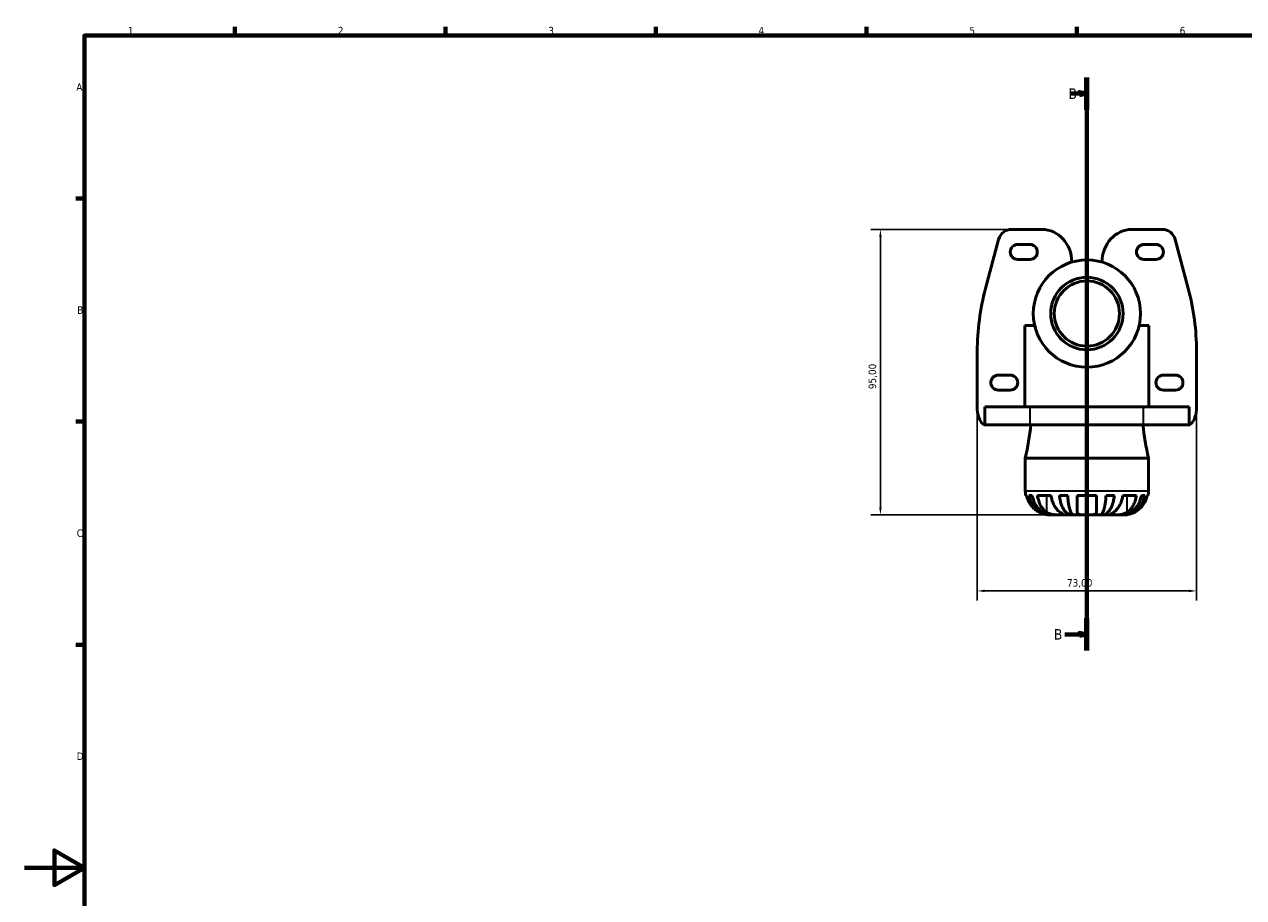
# Model space of a CAD drawing. Header units: millimetres. Extents: x 0 to 903, y 0 to 594.
# Tile 2 of 5: x 0 to 406, y 287 to 578. Entities that reach past the tile are written whole.
import ezdxf

# ---------------------------------------------------------------- set-up
doc = ezdxf.new("R2010")
doc.units = ezdxf.units.MM
doc.linetypes.add('CHAIN', pattern=[0.7087, 0.4724, -0.0591, 0.1181, -0.0591])
for name, color, linetype, lineweight in [('Border (ISO)', 7, 'Continuous', 70), ('Dimension (ISO)', 7, 'Continuous', 25), ('Section Line (ISO)', 7, 'CHAIN', 70), ('Visible (ISO)', 7, 'Continuous', 50), ('Visible Narrow (ISO)', 7, 'Continuous', 35)]:
    doc.layers.add(name, color=color, linetype=linetype, lineweight=lineweight)
doc.styles.add('Label Text (ISO)', font='tahoma.ttf')
doc.styles.add('Note Text (ISO)', font='tahoma.ttf')
doc.dimstyles.new('Default (ISO)', dxfattribs={"dimtxt": 2.5, "dimasz": 2.5, "dimexe": 3.175, "dimexo": 0, "dimgap": 0.762, "dimtad": 1, "dimrnd": 1e-08, "dimzin": 0, "dimtxsty": 'Note Text (ISO)', "dimcen": 0.09, "dimdle": 10, "dimclrd": 256, "dimclre": 256, "dimclrt": 256, "dimazin": 0, "dimtfac": 1.40208, "dimtmove": 0, "dimatfit": 3, "dimfxl": 1, "dimtolj": 1, "dimtzin": 0, "dimlwd": -1, "dimlwe": -1, "dimarcsym": 0})

# ---------------------------------------------------------------- blocks, each defined once
blk = doc.blocks.new('Borders Default Border')
at = {"layer": 'Border (ISO)'}
for p, q in [((70.08, 574), (70.08, 576.9)), ((140.17, 574), (140.17, 576.9)), ((210.25, 574), (210.25, 576.9)), ((280.33, 574), (280.33, 576.9)), ((350.42, 574), (350.42, 576.9)), ((20, 519.75), (17.1, 519.75)), ((20, 445.5), (17.1, 445.5)), ((20, 371.25), (17.1, 371.25))]:
    blk.add_line(p, q, dxfattribs=at)
at = {"layer": 'Border (ISO)', "flags": 128}
for points in [[(20, 20), (20, 574), (821, 574), (821, 20), (20, 20)], [(0, 297), (20, 297), (10, 302.77), (10, 291.23), (20, 297)]]:
    blk.add_lwpolyline(points, dxfattribs=at)
at = {"layer": 'Border (ISO)', "color": 232, "true_color": 0xca0064, "char_height": 2.5, "attachment_point": 7, "style": 'Note Text (ISO)'}
for s, insert in [('1', (34.48, 574.4)), ('2', (104.37, 574.4)), ('3', (174.43, 574.35)), ('4', (244.42, 574.4)), ('5', (314.64, 574.35)), ('6', (384.66, 574.35)), ('A', (17.29, 555.62)), ('B', (17.59, 481.38)), ('C', (17.43, 407.08)), ('D', (17.43, 332.88))]:
    blk.add_mtext(s, dxfattribs=dict(at, insert=insert))
blk = doc.blocks.new('*D6')
at = {"layer": 'Defpoints', "color": 0, "transparency": 16777216}
for p in [(328.74, 509.48), (285.01, 414.48), (353.76, 414.48)]:
    blk.add_point(p, dxfattribs=at)
at = {"layer": 'Dimension (ISO)', "transparency": 16777216}
for p, q in [((328.74, 509.48), (281.84, 509.48)), ((285.01, 506.98), (285.01, 416.98)), ((353.76, 414.48), (281.84, 414.48))]:
    blk.add_line(p, q, dxfattribs=at)
for points in [[(284.6, 506.98), (285.43, 506.98), (285.01, 509.48)], [(284.6, 416.98), (285.43, 416.98), (285.01, 414.48)]]:
    blk.add_solid(points, dxfattribs=at)
at = {"layer": 'Dimension (ISO)', "color": 232, "true_color": 0xca0064, "transparency": 16777216, "insert": (281.08, 456.33), "char_height": 2.5, "attachment_point": 1, "rotation": 90, "style": 'Note Text (ISO)'}
blk.add_mtext('\\A1;95,00', dxfattribs=at)
blk = doc.blocks.new('*D7')
at = {"layer": 'Defpoints', "color": 0, "transparency": 16777216}
for p in [(317.26, 449.48), (390.26, 449.48), (317.26, 389.16)]:
    blk.add_point(p, dxfattribs=at)
at = {"layer": 'Dimension (ISO)', "transparency": 16777216}
for p, q in [((317.26, 449.48), (317.26, 385.99)), ((390.26, 449.48), (390.26, 385.99)), ((387.76, 389.16), (319.76, 389.16))]:
    blk.add_line(p, q, dxfattribs=at)
for points in [[(319.76, 389.58), (319.76, 388.75), (317.26, 389.16)], [(387.76, 389.58), (387.76, 388.75), (390.26, 389.16)]]:
    blk.add_solid(points, dxfattribs=at)
at = {"layer": 'Dimension (ISO)', "color": 232, "true_color": 0xca0064, "transparency": 16777216, "insert": (347.14, 393.1), "char_height": 2.5, "attachment_point": 1, "style": 'Note Text (ISO)'}
blk.add_mtext('\\A1;73,00', dxfattribs=at)
blk = doc.blocks.new('2dTransSection0')
at = {"layer": 'Section Line (ISO)', "linetype": 'CHAIN'}
blk.add_line((353.76, 369.32), (353.76, 560.06), dxfattribs=at)
at = {"layer": 'Section Line (ISO)', "linetype": 'Continuous', "lineweight": 140}
for p, q in [((353.76, 549.3), (353.76, 560.06)), ((353.76, 369.32), (353.76, 380.08))]:
    blk.add_line(p, q, dxfattribs=at)
at = {"layer": 'Section Line (ISO)', "linetype": 'Continuous'}
for p, q in [((348.38, 554.68), (351.26, 554.68)), ((353.76, 554.68), (351.26, 555.18)), ((351.26, 555.18), (351.26, 554.18)), ((351.26, 554.68), (353.76, 554.68)), ((351.26, 554.18), (353.76, 554.68)), ((346.42, 374.7), (351.26, 374.7)), ((353.76, 374.7), (351.26, 375.2)), ((351.26, 375.2), (351.26, 374.2)), ((351.26, 374.7), (353.76, 374.7)), ((351.26, 374.2), (353.76, 374.7))]:
    blk.add_line(p, q, dxfattribs=at)
at = {"layer": 'Section Line (ISO)', "linetype": 'Continuous', "flags": 128}
for points in [[(351.26, 554.18), (353.76, 554.68), (351.26, 555.18), (351.26, 554.18)], [(351.26, 374.2), (353.76, 374.7), (351.26, 375.2), (351.26, 374.2)]]:
    blk.add_lwpolyline(points, dxfattribs=at)
at = {"layer": 'Section Line (ISO)'}
for points in [[(351.26, 554.18), (353.76, 554.68), (351.26, 555.18), (351.26, 554.18)], [(351.26, 374.2), (353.76, 374.7), (351.26, 375.2), (351.26, 374.2)]]:
    blk.add_solid(points, dxfattribs=at)
at = {"layer": 'Section Line (ISO)', "char_height": 3.5, "attachment_point": 7, "style": 'Label Text (ISO)'}
for insert in [(347.62, 552.93), (342.77, 372.95)]:
    blk.add_mtext('B', dxfattribs=dict(at, insert=insert))

msp = doc.modelspace()

# ---------------------------------------------------------------- linework, layer by layer
at = {"layer": 'Visible (ISO)'}
for p, q in [((338.761, 509.483), (328.737, 509.483)), ((368.761, 509.483), (378.785, 509.483)), ((324.366, 506.125), (320.019, 489.825)), ((330.761, 504.483), (334.761, 504.483)), ((376.761, 504.483), (372.761, 504.483)), ((383.157, 506.125), (387.503, 489.825)), ((334.761, 499.483), (330.761, 499.483)), ((372.761, 499.483), (376.761, 499.483)), ((333.098, 450.483), (333.098, 477.483)), ((336.369, 477.483), (333.098, 477.483)), ((374.417, 477.483), (371.154, 477.483)), ((374.417, 450.483), (374.417, 477.483)), ((317.261, 468.845), (317.261, 449.483)), ((390.261, 468.845), (390.261, 449.483)), ((324.261, 460.983), (328.261, 460.983)), ((383.261, 460.983), (379.261, 460.983)), ((328.261, 455.983), (324.261, 455.983)), ((379.261, 455.983), (383.261, 455.983)), ((319.727, 444.511), (319.727, 450.483)), ((319.727, 450.483), (334.886, 450.483)), ((372.636, 450.483), (334.886, 450.483)), ((372.636, 450.483), (387.796, 450.483)), ((387.796, 450.483), (387.796, 444.511)), ((319.484, 444.483), (319.484, 444.588)), ((334.886, 444.483), (319.484, 444.483)), ((334.886, 444.483), (372.636, 444.483)), ((388.039, 444.483), (372.636, 444.483)), ((388.039, 444.483), (388.039, 444.588)), ((333.261, 433.383), (374.261, 433.383)), ((333.261, 433.383), (333.261, 422.483)), ((374.261, 433.383), (374.261, 422.483)), ((333.676, 420.883), (333.423, 420.883)), ((335.594, 420.883), (334.45, 420.883)), ((341.822, 420.883), (337.296, 420.883)), ((347.38, 420.883), (344.618, 420.883)), ((356.961, 420.883), (350.561, 420.883)), ((362.904, 420.883), (360.142, 420.883)), ((370.226, 420.883), (365.701, 420.883)), ((373.073, 420.883), (371.928, 420.883)), ((374.099, 420.883), (373.846, 420.883)), ((341.261, 414.483), (342.065, 414.483)), ((342.065, 414.483), (342.065, 414.491)), ((342.065, 414.483), (342.372, 414.483)), ((342.372, 414.483), (344.922, 414.483)), ((344.922, 414.483), (348.61, 414.483)), ((348.61, 414.483), (348.61, 415.042)), ((348.61, 414.483), (349.35, 414.483)), ((349.35, 414.483), (353.761, 414.483)), ((353.761, 414.483), (358.173, 414.483)), ((358.173, 414.483), (358.912, 414.483)), ((358.912, 414.483), (358.912, 415.042)), ((358.912, 414.483), (362.6, 414.483)), ((362.6, 414.483), (365.151, 414.483)), ((365.151, 414.483), (365.457, 414.483)), ((365.457, 414.483), (365.457, 414.491)), ((365.457, 414.483), (366.261, 414.483))]:
    msp.add_line(p, q, dxfattribs=at)
for radius in [17.847, 12.059, 10.853]:
    msp.add_circle((353.761, 481.483), radius, dxfattribs=at)
for centre, radius, start, end in [((330.761, 501.983), 2.5, 90, 270), ((334.761, 501.983), 2.5, 270, 90), ((372.761, 501.983), 2.5, 90, 270), ((376.761, 501.983), 2.5, 270, 90), ((324.261, 458.483), 2.5, 90, 270), ((328.261, 458.483), 2.5, 270, 90), ((379.261, 458.483), 2.5, 90, 270), ((383.261, 458.483), 2.5, 270, 90), ((234.861, 455.523), 100.86, 347.31962, 353.71589), ((472.661, 455.523), 100.86, 186.28411, 192.68038), ((341.261, 422.483), 8, 180, 191.53696), ((366.261, 422.483), 8, 348.46304, 0)]:
    msp.add_arc(centre, radius, start, end, dxfattribs=at)
for centre, major_axis, ratio, start_param, end_param in [((329.507, 503.957), (3.542, -4.61), 0.8599846, 2.557727, 3.7254583), ((338.761, 498.432), (0, -11.052), 0.9048271, 1.5873815, 3.1415927), ((368.761, 498.432), (0, -11.052), 0.9048271, 3.1415927, 4.6958038), ((378.016, 503.957), (-3.542, -4.61), 0.8599846, 2.557727, 3.7254583), ((417.336, 468.73), (100.073, -0.603), 0.899324, 2.9117091, 3.1470155), ((290.186, 468.73), (-100.073, -0.603), 0.899324, 3.1361698, 3.3714762), ((319.692, 449.483), (0.381, -4.997), 0.4840764, 4.675513, 6.1411124), ((387.83, 449.483), (-0.381, -4.997), 0.4840764, 0.142073, 1.6076724)]:
    msp.add_ellipse(centre, major_axis=major_axis, ratio=ratio, start_param=start_param, end_param=end_param, dxfattribs=at)
for points, knots in [([(333.676, 420.883), (333.781, 420.375), (333.938, 419.879), (334.312, 418.984), (334.564, 418.505), (335.166, 417.612), (335.515, 417.197), (336.22, 416.497), (336.643, 416.148), (337.41, 415.641), (337.737, 415.457), (338.061, 415.301)], [0.1517835, 0.1517835, 0.1517835, 0.1517835, 0.29453183, 0.29453183, 0.44272575, 0.44272575, 0.59091966, 0.59091966, 0.74090906, 0.74090906, 0.84386421, 0.84386421, 0.84386421, 0.84386421]), ([(342.065, 414.483), (341.585, 414.483), (341.059, 414.532), (340.031, 414.743), (339.527, 414.905), (338.64, 415.284), (338.175, 415.535), (337.306, 416.134), (336.902, 416.481), (336.225, 417.179), (335.889, 417.595), (335.309, 418.49), (335.066, 418.969), (334.704, 419.869), (334.551, 420.37), (334.45, 420.883)], [3.5727317, 3.5727317, 3.5727317, 3.5727317, 3.721745, 3.721745, 3.8707582, 3.8707582, 4.019183, 4.019183, 4.1676079, 4.1676079, 4.3157226, 4.3157226, 4.4638373, 4.4638373, 4.6079695, 4.6079695, 4.6079695, 4.6079695]), ([(335.594, 420.883), (335.684, 420.37), (335.82, 419.869), (336.142, 418.969), (336.359, 418.49), (336.875, 417.595), (337.174, 417.179), (337.776, 416.481), (338.135, 416.134), (338.909, 415.535), (339.323, 415.284), (340.113, 414.905), (340.561, 414.743), (341.476, 414.532), (341.944, 414.483), (342.372, 414.483)], [0.1517731, 0.1517731, 0.1517731, 0.1517731, 0.2959053, 0.2959053, 0.44402, 0.44402, 0.5921347, 0.5921347, 0.7405595, 0.7405595, 0.8889844, 0.8889844, 1.0379976, 1.0379976, 1.1870108, 1.1870108, 1.1870108, 1.1870108]), ([(340.397, 415.301), (340.167, 415.457), (339.936, 415.641), (339.394, 416.148), (339.095, 416.497), (338.596, 417.197), (338.35, 417.612), (337.924, 418.505), (337.745, 418.984), (337.482, 419.879), (337.37, 420.375), (337.296, 420.883)], [4.0321761, 4.0321761, 4.0321761, 4.0321761, 4.13513125, 4.13513125, 4.28512065, 4.28512065, 4.43331457, 4.43331457, 4.58150849, 4.58150849, 4.72425682, 4.72425682, 4.72425682, 4.72425682]), ([(341.822, 420.883), (341.896, 420.375), (342.007, 419.879), (342.271, 418.984), (342.45, 418.505), (342.875, 417.612), (343.122, 417.197), (343.621, 416.497), (343.919, 416.148), (344.462, 415.641), (344.693, 415.457), (344.922, 415.301)], [0.1517835, 0.1517835, 0.1517835, 0.1517835, 0.29453183, 0.29453183, 0.44272575, 0.44272575, 0.59091966, 0.59091966, 0.74090906, 0.74090906, 0.84386421, 0.84386421, 0.84386421, 0.84386421]), ([(348.61, 414.483), (348.358, 414.483), (348.083, 414.532), (347.544, 414.743), (347.28, 414.905), (346.815, 415.284), (346.571, 415.535), (346.115, 416.134), (345.904, 416.481), (345.549, 417.179), (345.372, 417.595), (345.069, 418.49), (344.941, 418.969), (344.751, 419.869), (344.671, 420.37), (344.618, 420.883)], [3.5727327, 3.5727327, 3.5727327, 3.5727327, 3.7217459, 3.7217459, 3.8707592, 3.8707592, 4.019184, 4.019184, 4.1676089, 4.1676089, 4.3157236, 4.3157236, 4.4638383, 4.4638383, 4.6079705, 4.6079705, 4.6079705, 4.6079705]), ([(347.38, 420.883), (347.406, 420.37), (347.446, 419.869), (347.539, 418.969), (347.602, 418.49), (347.752, 417.595), (347.839, 417.179), (348.014, 416.481), (348.119, 416.134), (348.343, 415.535), (348.464, 415.284), (348.693, 414.905), (348.823, 414.743), (349.089, 414.532), (349.225, 414.483), (349.35, 414.483)], [0.1517731, 0.1517731, 0.1517731, 0.1517731, 0.2959053, 0.2959053, 0.44402, 0.44402, 0.5921347, 0.5921347, 0.7405595, 0.7405595, 0.8889844, 0.8889844, 1.0379976, 1.0379976, 1.1870108, 1.1870108, 1.1870108, 1.1870108]), ([(350.561, 415.301), (350.561, 415.457), (350.561, 415.641), (350.561, 416.148), (350.561, 416.497), (350.561, 417.197), (350.561, 417.612), (350.561, 418.505), (350.561, 418.984), (350.561, 419.879), (350.561, 420.375), (350.561, 420.883)], [4.03222394, 4.03222394, 4.03222394, 4.03222394, 4.13517909, 4.13517909, 4.28516849, 4.28516849, 4.43336241, 4.43336241, 4.58155632, 4.58155632, 4.72430465, 4.72430465, 4.72430465, 4.72430465]), ([(356.961, 420.883), (356.961, 420.375), (356.961, 419.879), (356.961, 418.984), (356.961, 418.505), (356.961, 417.612), (356.961, 417.197), (356.961, 416.497), (356.961, 416.148), (356.961, 415.641), (356.961, 415.457), (356.961, 415.301)], [0.1517835, 0.1517835, 0.1517835, 0.1517835, 0.29453183, 0.29453183, 0.44272575, 0.44272575, 0.59091966, 0.59091966, 0.74090906, 0.74090906, 0.84386421, 0.84386421, 0.84386421, 0.84386421]), ([(358.173, 414.483), (358.297, 414.483), (358.433, 414.532), (358.699, 414.743), (358.829, 414.905), (359.059, 415.284), (359.179, 415.535), (359.404, 416.134), (359.508, 416.481), (359.683, 417.179), (359.77, 417.595), (359.92, 418.49), (359.983, 418.969), (360.076, 419.869), (360.116, 420.37), (360.142, 420.883)], [3.5727327, 3.5727327, 3.5727327, 3.5727327, 3.7217459, 3.7217459, 3.8707592, 3.8707592, 4.019184, 4.019184, 4.1676089, 4.1676089, 4.3157236, 4.3157236, 4.4638383, 4.4638383, 4.6079705, 4.6079705, 4.6079705, 4.6079705]), ([(362.904, 420.883), (362.851, 420.37), (362.771, 419.869), (362.581, 418.969), (362.454, 418.49), (362.15, 417.595), (361.974, 417.179), (361.619, 416.481), (361.407, 416.134), (360.951, 415.535), (360.707, 415.284), (360.242, 414.905), (359.979, 414.743), (359.439, 414.532), (359.164, 414.483), (358.912, 414.483)], [0.1517731, 0.1517731, 0.1517731, 0.1517731, 0.2959053, 0.2959053, 0.44402, 0.44402, 0.5921347, 0.5921347, 0.7405595, 0.7405595, 0.8889844, 0.8889844, 1.0379976, 1.0379976, 1.1870108, 1.1870108, 1.1870108, 1.1870108]), ([(362.6, 415.301), (362.829, 415.457), (363.06, 415.641), (363.603, 416.148), (363.902, 416.497), (364.4, 417.197), (364.647, 417.612), (365.072, 418.505), (365.251, 418.984), (365.515, 419.879), (365.626, 420.375), (365.701, 420.883)], [4.0321761, 4.0321761, 4.0321761, 4.0321761, 4.13513125, 4.13513125, 4.28512065, 4.28512065, 4.43331457, 4.43331457, 4.58150849, 4.58150849, 4.72425682, 4.72425682, 4.72425682, 4.72425682]), ([(365.151, 414.483), (365.579, 414.483), (366.046, 414.532), (366.962, 414.743), (367.41, 414.905), (368.199, 415.284), (368.613, 415.535), (369.387, 416.134), (369.746, 416.481), (370.349, 417.179), (370.648, 417.595), (371.164, 418.49), (371.38, 418.969), (371.702, 419.869), (371.838, 420.37), (371.928, 420.883)], [3.5727318, 3.5727318, 3.5727318, 3.5727318, 3.721745, 3.721745, 3.8707582, 3.8707582, 4.0191831, 4.0191831, 4.1676079, 4.1676079, 4.3157226, 4.3157226, 4.4638373, 4.4638373, 4.6079695, 4.6079695, 4.6079695, 4.6079695]), ([(373.073, 420.883), (372.971, 420.37), (372.818, 419.869), (372.457, 418.969), (372.213, 418.49), (371.633, 417.595), (371.297, 417.179), (370.62, 416.481), (370.217, 416.134), (369.348, 415.535), (368.882, 415.284), (367.995, 414.905), (367.492, 414.743), (366.463, 414.532), (365.938, 414.483), (365.457, 414.483)], [0.1517731, 0.1517731, 0.1517731, 0.1517731, 0.2959053, 0.2959053, 0.44402, 0.44402, 0.5921347, 0.5921347, 0.7405595, 0.7405595, 0.8889844, 0.8889844, 1.0379976, 1.0379976, 1.1870108, 1.1870108, 1.1870108, 1.1870108]), ([(370.226, 420.883), (370.152, 420.375), (370.041, 419.879), (369.777, 418.984), (369.598, 418.505), (369.173, 417.612), (368.926, 417.197), (368.427, 416.497), (368.128, 416.148), (367.586, 415.641), (367.355, 415.457), (367.125, 415.301)], [0.1517835, 0.1517835, 0.1517835, 0.1517835, 0.29453183, 0.29453183, 0.44272575, 0.44272575, 0.59091966, 0.59091966, 0.74090906, 0.74090906, 0.84386421, 0.84386421, 0.84386421, 0.84386421]), ([(369.461, 415.301), (369.785, 415.457), (370.112, 415.641), (370.879, 416.148), (371.302, 416.497), (372.007, 417.197), (372.356, 417.612), (372.958, 418.505), (373.211, 418.984), (373.584, 419.879), (373.741, 420.375), (373.846, 420.883)], [4.03217579, 4.03217579, 4.03217579, 4.03217579, 4.13513094, 4.13513094, 4.28512034, 4.28512034, 4.43331426, 4.43331426, 4.58150818, 4.58150818, 4.72425651, 4.72425651, 4.72425651, 4.72425651]), ([(338.061, 415.301), (338.197, 415.235), (338.335, 415.173), (338.679, 415.027), (338.886, 414.948), (339.287, 414.81), (339.48, 414.752), (339.915, 414.638), (340.146, 414.591), (340.634, 414.514), (340.859, 414.497), (341.177, 414.482), (341.261, 414.483), (341.261, 414.483)], [-0.5159245, -0.5159245, -0.5159245, -0.5159245, -0.47074715, -0.47074715, -0.40311077, -0.40311077, -0.33740557, -0.33740557, -0.24866964, -0.24866964, -0.12673966, -0.12673966, 0, 0, 0, 0]), ([(344.922, 414.483), (344.775, 414.483), (344.613, 414.483), (344.255, 414.484), (344.057, 414.485), (343.533, 414.496), (343.197, 414.51), (342.542, 414.572), (342.228, 414.617), (341.714, 414.73), (341.511, 414.786), (341.13, 414.916), (340.953, 414.99), (340.648, 415.143), (340.517, 415.219), (340.397, 415.301)], [0, 0, 0, 0, 0.0626039, 0.0626039, 0.12946018, 0.12946018, 0.23227607, 0.23227607, 0.32766079, 0.32766079, 0.39439512, 0.39439512, 0.45981717, 0.45981717, 0.51643089, 0.51643089, 0.51643089, 0.51643089]), ([(344.922, 415.301), (345.022, 415.233), (345.116, 415.169), (345.328, 415.022), (345.438, 414.945), (345.623, 414.81), (345.697, 414.752), (345.826, 414.638), (345.863, 414.591), (345.854, 414.514), (345.773, 414.497), (345.457, 414.482), (345.221, 414.483), (344.922, 414.483)], [-0.51605321, -0.51605321, -0.51605321, -0.51605321, -0.46927389, -0.46927389, -0.40272959, -0.40272959, -0.33754407, -0.33754407, -0.24860938, -0.24860938, -0.12674173, -0.12674173, 0, 0, 0, 0]), ([(353.761, 414.483), (353.529, 414.483), (353.298, 414.483), (352.824, 414.485), (352.584, 414.487), (351.986, 414.505), (351.656, 414.529), (351.199, 414.622), (351.044, 414.672), (350.839, 414.783), (350.772, 414.834), (350.669, 414.943), (350.631, 415.002), (350.576, 415.138), (350.561, 415.216), (350.561, 415.301)], [0, 0, 0, 0, 0.06960453, 0.06960453, 0.14559569, 0.14559569, 0.26884906, 0.26884906, 0.35168426, 0.35168426, 0.40551291, 0.40551291, 0.45571277, 0.45571277, 0.51333093, 0.51333093, 0.51333093, 0.51333093]), ([(356.961, 415.301), (356.961, 415.285), (356.961, 415.269), (356.954, 415.169), (356.933, 415.09), (356.864, 414.958), (356.821, 414.903), (356.702, 414.796), (356.623, 414.746), (356.375, 414.634), (356.182, 414.585), (355.674, 414.512), (355.348, 414.496), (354.602, 414.482), (354.184, 414.483), (353.761, 414.483)], [-0.51941856, -0.51941856, -0.51941856, -0.51941856, -0.50814121, -0.50814121, -0.44746114, -0.44746114, -0.39689748, -0.39689748, -0.33842903, -0.33842903, -0.24344262, -0.24344262, -0.12683785, -0.12683785, 0, 0, 0, 0]), ([(362.6, 414.483), (362.452, 414.483), (362.32, 414.483), (362.08, 414.484), (361.975, 414.485), (361.765, 414.496), (361.69, 414.51), (361.649, 414.572), (361.677, 414.617), (361.798, 414.73), (361.868, 414.786), (362.044, 414.916), (362.148, 414.99), (362.368, 415.143), (362.48, 415.219), (362.6, 415.301)], [0, 0, 0, 0, 0.0626039, 0.0626039, 0.12946018, 0.12946018, 0.23227607, 0.23227607, 0.32766079, 0.32766079, 0.39439512, 0.39439512, 0.45981717, 0.45981717, 0.51643089, 0.51643089, 0.51643089, 0.51643089]), ([(367.125, 415.301), (367.026, 415.233), (366.919, 415.169), (366.641, 415.022), (366.464, 414.945), (366.088, 414.81), (365.892, 414.752), (365.407, 414.638), (365.117, 414.591), (364.419, 414.514), (364.019, 414.497), (363.253, 414.482), (362.899, 414.483), (362.6, 414.483)], [-0.51605321, -0.51605321, -0.51605321, -0.51605321, -0.46927389, -0.46927389, -0.40272959, -0.40272959, -0.33754407, -0.33754407, -0.24860938, -0.24860938, -0.12674173, -0.12674173, 0, 0, 0, 0]), ([(366.261, 414.483), (366.261, 414.483), (366.338, 414.482), (366.614, 414.494), (366.792, 414.506), (367.223, 414.564), (367.468, 414.608), (367.925, 414.719), (368.121, 414.775), (368.519, 414.905), (368.719, 414.979), (369.101, 415.134), (369.282, 415.215), (369.461, 415.301)], [-2.21111993, -2.21111993, -2.21111993, -2.21111993, -2.0898399, -2.0898399, -1.98614814, -1.98614814, -1.88775858, -1.88775858, -1.81973063, -1.81973063, -1.75376732, -1.75376732, -1.69399568, -1.69399568, -1.69399568, -1.69399568])]:
    msp.add_open_spline(points, degree=3, knots=knots, dxfattribs=at)
at = {"layer": 'Visible Narrow (ISO)'}
for p, q in [((334.886, 444.783), (334.886, 450.183)), ((372.636, 444.783), (372.636, 450.183)), ((333.514, 422.483), (374.009, 422.483)), ((340.397, 415.58), (340.397, 420.604)), ((367.125, 415.58), (367.125, 420.604))]:
    msp.add_line(p, q, dxfattribs=at)

# ---------------------------------------------------------------- block references
msp.add_blockref('Borders Default Border', (0, 0))
at = {"layer": 'Section Line (ISO)'}
msp.add_blockref('2dTransSection0', (0, 0), dxfattribs=at)

# ---------------------------------------------------------------- dimensions: what is measured, and where the dimension line sits
at = {"layer": 'Dimension (ISO)'}
for base, p1, p2, angle, picture, middle in [((285.013, 414.483), (328.737, 509.483), (353.761, 414.483), 90, '*D6', (285.013, 460.483)), ((317.261, 389.164), (390.261, 449.483), (317.261, 449.483), 180, '*D7', (351.261, 389.164))]:
    dim = msp.add_linear_dim(base=base, p1=p1, p2=p2, angle=angle, dimstyle='Default (ISO)', override={"dimdec": 2, "dimtp": 0, "dimtm": 0, "dimtdec": 2, "dimtofl": 0, "dimatfit": 1}, dxfattribs=at)
    dim.commit()
    dim.dimension.update_dxf_attribs({"geometry": picture, "text_midpoint": middle, "dimtype": 160})

doc.saveas('drawing.dxf')
